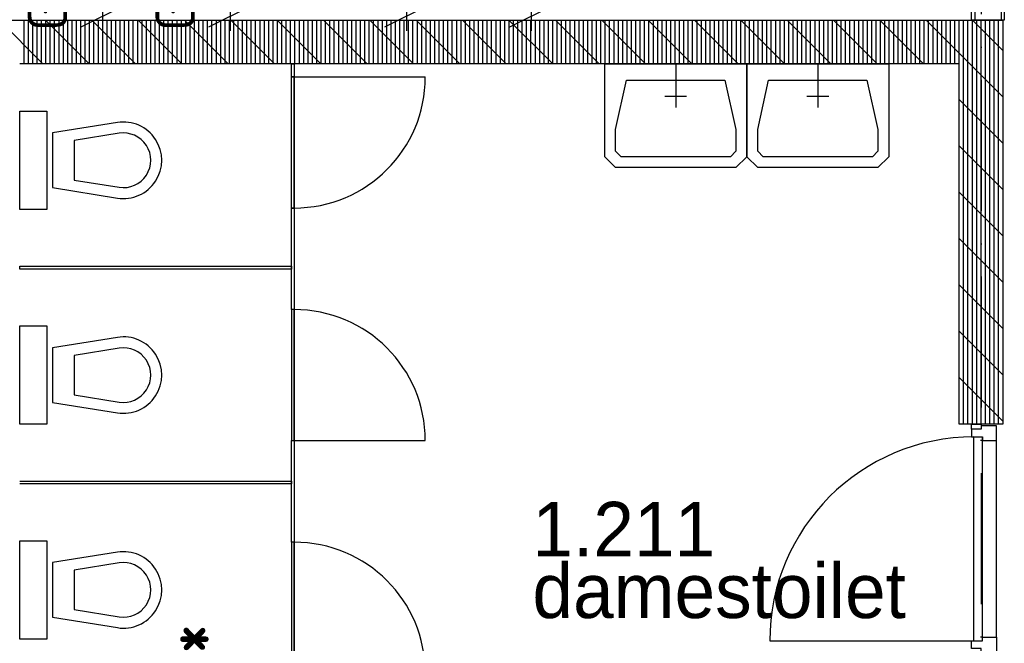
# Model space of a CAD drawing. Header units: millimetres. Extents: x -6587 to 112885, y 244 to 84344.
# Tile 14 of 50: x 29375 to 33881, y 48952 to 51807. Entities that reach past the tile are written whole.
import ezdxf
from ezdxf.enums import TextEntityAlignment as Align

# ---------------------------------------------------------------- set-up
doc = ezdxf.new("R2010")
doc.units = ezdxf.units.MM
doc.header["$LTSCALE"] = 100
doc.linetypes.add('DASHDOT', pattern=[9, 6, -1.5, 0, -1.5])
doc.layers.get('0').update_dxf_attribs({"linetype": 'CONTINUOUS'})
for name, color, linetype in [('AL$7----_STRAMIEN', 1, 'DASHDOT'), ('AL22----_BINNENWAND', 7, 'CONTINUOUS'), ('AL22----_CAMPINGWANDJE', 1, 'CONTINUOUS'), ('AL28----_KONSTRUKTIE', 3, 'CONTINUOUS'), ('AL32----_BINNENKOZ', 7, 'CONTINUOUS'), ('AL32----_DRAAIR', 7, 'CONTINUOUS'), ('AL32----_DRAAIRICHTING', 1, 'CONTINUOUS'), ('AL74----_INRSANITAIR', 7, 'CONTINUOUS'), ('ALXA1---_RASTER50', 12, 'CONTINUOUS'), ('ALXAB---_PREFABBETON', 1, 'CONTINUOUS'), ('BOUW', 8, 'CONTINUOUS'), ('EB63103-_ATTRIB', 2, 'CONTINUOUS'), ('EL63103-_LICHT-WCD230V', 3, 'CONTINUOUS'), ('MAATV-SPARING', 1, 'CONTINUOUS')]:
    doc.layers.add(name, color=color, linetype=linetype)
doc.styles.add('1_8', font='iso', dxfattribs={"width": 0.7, "height": 1.8})
doc.styles.add('BURO-025', font='BUROFONT.shx', dxfattribs={"height": 250})
doc.styles.get("Standard").update_dxf_attribs({"font": 'iso.shx'})

# ---------------------------------------------------------------- blocks, each defined once
blk = doc.blocks.new('ES2W2A')
at = {"color": 0}
for p, q in [((-1.25, 2), (1.25, 2)), ((0, 2), (0, -3))]:
    blk.add_line(p, q, dxfattribs=at)
at = {"color": 1}
for p, q in [((-1, 1.5), (-1, 0.167)), ((-1, 0.833), (1, -0.167)), ((-1.2, -0.767), (-1.2, -0.233)), ((-1.067, -0.827), (-1.067, -0.173)), ((-0.933, -0.827), (-0.933, -0.173)), ((-0.8, -0.767), (-0.8, -0.233)), ((-1, -0.5), (1, -1.5)), ((-1, -1.833), (1, -2.833))]:
    blk.add_line(p, q, dxfattribs=at)
blk.add_circle((-1, -0.5), 0.333, dxfattribs=at)
at = {"color": 0}
blk.add_arc((0, 3.25), 1.25, 180, 0, dxfattribs=at)
at = {"style": '1_8'}
for tag, flags, p in [('VERMOGEN', 9, (-2.5, 5)), ('GELIJK', 9, (5, 5)), ('GROEP', 8, (0, 5)), ('SCHAK', 8, (2.5, 5)), ('KAST', 9, (7, 5)), ('TAL', 8, (2.5, 5))]:
    blk.add_attdef(tag, text='', height=1.8, rotation=90, dxfattribs=dict(at, flags=flags)).set_placement(p, align=Align.MIDDLE_CENTER)
at = {"style": '1_8', "width": 0.7, "flags": 8}
blk.add_attdef('DOEL', text='', height=1.8, rotation=90, dxfattribs=at).set_placement((-2.5, 5), align=Align.MIDDLE_LEFT)
at = {"style": '1_8', "flags": 9}
blk.add_attdef('M_CODE', text='', height=1.8, dxfattribs=at).set_placement((0, 0), align=Align.MIDDLE_CENTER)

msp = doc.modelspace()

# ---------------------------------------------------------------- linework, layer by layer
at = {"layer": 'AL$7----_STRAMIEN', "color": 1}
msp.add_line((33774.8, 76734.4), (33774.8, 7509.2), dxfattribs=at)
at = {"layer": 'AL22----_BINNENWAND', "color": 8, "linetype": 'Continuous'}
for p, q in [((33866.1, 53365), (33866.1, 51805)), ((33746.1, 53245), (33746.1, 51805))]:
    msp.add_line(p, q, dxfattribs=at)
at = {"layer": 'AL22----_BINNENWAND', "color": 8}
for p, q in [((33881.1, 53380), (33881.1, 51805)), ((33731.1, 51805), (33731.1, 53230)), ((31894.8, 51605), (31894.8, 51805)), ((31914.8, 51605), (31914.8, 51805)), ((31934.8, 51605), (31934.8, 51805)), ((31954.8, 51605), (31954.8, 51805)), ((31974.8, 51605), (31974.8, 51805)), ((31994.8, 51605), (31994.8, 51805)), ((32014.8, 51605), (32014.8, 51805)), ((32034.8, 51605), (32034.8, 51805)), ((32238.4, 51605), (32038.4, 51805)), ((32054.8, 51605), (32054.8, 51805)), ((32074.8, 51605), (32074.8, 51805)), ((32094.8, 51605), (32094.8, 51805)), ((32114.8, 51605), (32114.8, 51805)), ((32134.8, 51605), (32134.8, 51805)), ((32154.8, 51605), (32154.8, 51805)), ((32174.8, 51605), (32174.8, 51805)), ((32194.8, 51605), (32194.8, 51805)), ((32214.8, 51605), (32214.8, 51805)), ((32234.8, 51605), (32234.8, 51805)), ((32450.6, 51605), (32250.6, 51805)), ((32254.8, 51605), (32254.8, 51805)), ((32274.8, 51605), (32274.8, 51805)), ((32294.8, 51605), (32294.8, 51805)), ((32314.8, 51605), (32314.8, 51805)), ((32334.8, 51605), (32334.8, 51805)), ((32354.8, 51605), (32354.8, 51805)), ((32374.8, 51605), (32374.8, 51805)), ((32394.8, 51605), (32394.8, 51805)), ((32414.8, 51605), (32414.8, 51805)), ((32434.8, 51605), (32434.8, 51805)), ((32454.8, 51605), (32454.8, 51805)), ((32662.7, 51605), (32462.7, 51805)), ((32474.8, 51605), (32474.8, 51805)), ((32494.8, 51605), (32494.8, 51805)), ((32514.8, 51605), (32514.8, 51805)), ((32534.8, 51605), (32534.8, 51805)), ((32554.8, 51605), (32554.8, 51805)), ((32574.8, 51605), (32574.8, 51805)), ((32594.8, 51605), (32594.8, 51805)), ((32614.8, 51605), (32614.8, 51805)), ((32634.8, 51605), (32634.8, 51805)), ((32654.8, 51605), (32654.8, 51805)), ((32874.8, 51605), (32674.8, 51805)), ((32674.8, 51605), (32674.8, 51805)), ((32694.8, 51605), (32694.8, 51805)), ((32714.8, 51605), (32714.8, 51805)), ((32734.8, 51605), (32734.8, 51805)), ((32754.8, 51605), (32754.8, 51805)), ((32774.8, 51605), (32774.8, 51805)), ((32794.8, 51605), (32794.8, 51805)), ((32814.8, 51605), (32814.8, 51805)), ((32834.8, 51605), (32834.8, 51805)), ((32854.8, 51605), (32854.8, 51805)), ((32874.8, 51605), (32874.8, 51805)), ((33087, 51605), (32887, 51805)), ((32894.8, 51605), (32894.8, 51805)), ((32914.8, 51605), (32914.8, 51805)), ((32934.8, 51605), (32934.8, 51805)), ((32954.8, 51605), (32954.8, 51805)), ((32974.8, 51605), (32974.8, 51805)), ((32994.8, 51605), (32994.8, 51805)), ((33014.8, 51605), (33014.8, 51805)), ((33034.8, 51605), (33034.8, 51805)), ((33054.8, 51605), (33054.8, 51805)), ((33074.8, 51605), (33074.8, 51805)), ((33094.8, 51605), (33094.8, 51805)), ((33299.1, 51605), (33099.1, 51805)), ((33114.8, 51605), (33114.8, 51805)), ((33134.8, 51605), (33134.8, 51805)), ((33154.8, 51605), (33154.8, 51805)), ((33174.8, 51605), (33174.8, 51805)), ((33194.8, 51605), (33194.8, 51805)), ((33214.8, 51605), (33214.8, 51805)), ((33234.8, 51605), (33234.8, 51805)), ((33254.8, 51605), (33254.8, 51805)), ((33274.8, 51605), (33274.8, 51805)), ((33294.8, 51605), (33294.8, 51805)), ((33314.8, 51605), (33314.8, 51805)), ((33334.8, 51605), (33334.8, 51805)), ((33354.8, 51605), (33354.8, 51805)), ((33374.8, 51605), (33374.8, 51805)), ((33394.8, 51605), (33394.8, 51805)), ((33881.1, 51805), (33731.1, 51805))]:
    msp.add_line(p, q, dxfattribs=at)
for points in [[(32702.3, 51605), (32702.3, 51305), (32702.3, 51180), (32652.3, 51130), (32102.3, 51130), (32052.3, 51180), (32052.3, 51305), (32052.3, 51605), (32702.3, 51605)], [(32377.3, 51605), (32377.3, 51405)], [(33352.3, 51605), (33352.3, 51305), (33352.3, 51180), (33302.3, 51130), (32752.3, 51130), (32702.3, 51180), (32702.3, 51305), (32702.3, 51605), (33352.3, 51605)], [(33027.3, 51605), (33027.3, 51405)], [(32602.3, 51530), (32652.3, 51305), (32652.3, 51205), (32627.3, 51180), (32127.3, 51180), (32102.3, 51205), (32102.3, 51305), (32152.3, 51530), (32602.3, 51530)], [(33252.3, 51530), (33302.3, 51305), (33302.3, 51205), (33277.3, 51180), (32777.3, 51180), (32752.3, 51205), (32752.3, 51305), (32802.3, 51530), (33252.3, 51530)], [(32427.3, 51455), (32327.3, 51455)], [(33077.3, 51455), (32977.3, 51455)]]:
    msp.add_lwpolyline(points, dxfattribs=at)
at = {"layer": 'AL22----_CAMPINGWANDJE', "color": 8}
for p, q in [((30618.3, 51545), (30618.3, 51605)), ((30618.3, 51605), (30631.3, 51605)), ((30631.3, 51605), (30631.3, 51545)), ((30631.3, 51545), (30618.3, 51545)), ((30618.3, 50480), (30618.3, 50945)), ((30618.3, 50945), (30631.3, 50945)), ((30631.3, 50945), (30631.3, 50480)), ((29374.8, 50678.5), (30618.3, 50678.5)), ((29374.8, 50665.5), (29374.8, 50678.5)), ((30618.3, 50665.5), (29374.8, 50665.5)), ((30618.3, 50678.5), (30618.3, 50665.5)), ((30631.3, 50480), (30618.3, 50480)), ((30618.3, 49415), (30618.3, 49880)), ((30618.3, 49880), (30631.3, 49880)), ((30631.3, 49880), (30631.3, 49415)), ((29374.8, 49694.5), (30618.3, 49694.5)), ((30618.3, 49681.5), (29374.8, 49681.5)), ((30618.3, 49694.5), (30618.3, 49681.5)), ((30631.3, 49415), (30618.3, 49415))]:
    msp.add_line(p, q, dxfattribs=at)
at = {"layer": 'AL28----_KONSTRUKTIE', "color": 8, "linetype": 'Continuous'}
for p, q in [((28774.8, 51805), (33874.8, 51805)), ((33874.8, 51805), (33874.8, 49955)), ((33674.8, 51605), (29374.8, 51605)), ((33674.8, 49955), (33674.8, 51605)), ((33874.8, 49955), (33674.8, 49955))]:
    msp.add_line(p, q, dxfattribs=at)
at = {"layer": 'AL32----_BINNENKOZ', "color": 8}
for p, q in [((30618.3, 50945), (30618.3, 51545)), ((30618.3, 51545), (30631.3, 51545)), ((30631.3, 51545), (30631.3, 50945)), ((30631.3, 50945), (30618.3, 50945)), ((30618.3, 50480), (30618.3, 49880)), ((30631.3, 50480), (30618.3, 50480)), ((30631.3, 49880), (30631.3, 50480)), ((30618.3, 49880), (30631.3, 49880)), ((30618.3, 49415), (30618.3, 48815)), ((30631.3, 49415), (30618.3, 49415)), ((30631.3, 48815), (30631.3, 49415))]:
    msp.add_line(p, q, dxfattribs=at)
for points in [[(33730.8, 49932), (33730.8, 49955), (33774.8, 49955), (33774.8, 49932)], [(33730.8, 49932), (33730.8, 49897), (33781.8, 49897), (33781.8, 49880), (33844.8, 49880), (33844.8, 49947), (33774.8, 49947), (33774.8, 49932), (33730.8, 49932)], [(33741.8, 48963), (33741.8, 49897)], [(33781.8, 48963), (33781.8, 49897)], [(33730.8, 48928), (33730.8, 48963), (33781.8, 48963), (33781.8, 48980), (33844.8, 48980), (33844.8, 48913), (33774.8, 48913), (33774.8, 48928), (33730.8, 48928)]]:
    msp.add_lwpolyline(points, dxfattribs=at)
at = {"layer": 'AL32----_BINNENKOZ', "color": 8, "linetype": 'Continuous'}
msp.add_lwpolyline([(33844.8, 48980), (33844.8, 49880)], dxfattribs=at)
at = {"layer": 'AL32----_DRAAIR', "color": 8}
msp.add_lwpolyline([(32807.8, 48963), (33741.8, 48963)], dxfattribs=at)
msp.add_arc((33741.8, 48963), 934, 90, 180, dxfattribs=at)
at = {"layer": 'AL32----_DRAAIRICHTING', "color": 8}
for p, q in [((30631.3, 50945), (30631.3, 51545)), ((30631.3, 51545), (31231.3, 51545)), ((30631.3, 50480), (30631.3, 49880)), ((30631.3, 49880), (31231.3, 49880)), ((30631.3, 49415), (30631.3, 48815))]:
    msp.add_line(p, q, dxfattribs=at)
for centre, start, end in [((30631.3, 51545), 270, 0), ((30631.3, 49880), 0, 90), ((30631.3, 48815), 0, 90)]:
    msp.add_arc(centre, 600, start, end, dxfattribs=at)
at = {"layer": 'AL74----_INRSANITAIR', "color": 8, "linetype": 'Continuous'}
for p, q in [((29949.8, 51113.5), (29949.8, 51113.5)), ((29774.8, 50988.5), (29774.8, 50988.5)), ((29949.8, 50130), (29949.8, 50130)), ((29774.8, 50005), (29774.8, 50005)), ((29949.8, 49146.5), (29949.8, 49146.5)), ((29774.8, 49021.5), (29774.8, 49021.5))]:
    msp.add_line(p, q, dxfattribs=at)
for points in [[(29374.8, 51388.5), (29499.8, 51388.5), (29499.8, 50938.5), (29374.8, 50938.5), (29374.8, 51388.5)], [(29374.8, 50405), (29499.8, 50405), (29499.8, 49955), (29374.8, 49955), (29374.8, 50405)], [(29374.8, 49421.5), (29499.8, 49421.5), (29499.8, 48971.5), (29374.8, 48971.5), (29374.8, 49421.5)]]:
    msp.add_lwpolyline(points, dxfattribs=at)
for points in [[(29822.1, 51336.3), (29524.8, 51288.5), (29524.8, 51038.5), (29822.1, 50990.7, 1.173599)], [(29830, 51286.9), (29624.8, 51253.9), (29624.8, 51073.1), (29830, 51040.1, 1.173599)], [(29822.1, 50352.8), (29524.8, 50305), (29524.8, 50055), (29822.1, 50007.2, 1.173599)], [(29830, 50303.4), (29624.8, 50270.4), (29624.8, 50089.6), (29830, 50056.6, 1.173599)], [(29822.1, 49369.3), (29524.8, 49321.5), (29524.8, 49071.5), (29822.1, 49023.7, 1.173599)], [(29830, 49319.9), (29624.8, 49286.9), (29624.8, 49106.1), (29830, 49073.1, 1.173599)]]:
    msp.add_lwpolyline(points, format="xyb", close=True, dxfattribs=at)
at = {"layer": 'ALXA1---_RASTER50', "color": 8}
for p, q in [((29394.8, 51605), (29394.8, 51805)), ((29414.8, 51605), (29414.8, 51805)), ((29434.8, 51605), (29434.8, 51805)), ((29454.8, 51605), (29454.8, 51805)), ((29474.8, 51605), (29474.8, 51805)), ((29494.8, 51605), (29494.8, 51805)), ((29514.8, 51605), (29514.8, 51805)), ((29534.8, 51605), (29534.8, 51805)), ((29554.8, 51605), (29554.8, 51805)), ((29574.8, 51605), (29574.8, 51805)), ((29594.8, 51605), (29594.8, 51805)), ((29614.8, 51605), (29614.8, 51805)), ((29634.8, 51605), (29634.8, 51805)), ((29654.8, 51605), (29654.8, 51805)), ((29674.8, 51605), (29674.8, 51805)), ((29694.8, 51605), (29694.8, 51805)), ((29714.8, 51605), (29714.8, 51805)), ((29734.8, 51605), (29734.8, 51805)), ((29754.8, 51605), (29754.8, 51805)), ((29774.8, 51605), (29774.8, 51805)), ((29794.8, 51605), (29794.8, 51805)), ((29814.8, 51605), (29814.8, 51805)), ((29834.8, 51605), (29834.8, 51805)), ((29854.8, 51605), (29854.8, 51805)), ((29874.8, 51605), (29874.8, 51805)), ((29894.8, 51605), (29894.8, 51805)), ((29914.8, 51605), (29914.8, 51805)), ((29934.8, 51605), (29934.8, 51805)), ((29954.8, 51605), (29954.8, 51805)), ((29974.8, 51605), (29974.8, 51805)), ((29994.8, 51605), (29994.8, 51805)), ((30014.8, 51605), (30014.8, 51805)), ((30034.8, 51605), (30034.8, 51805)), ((30054.8, 51605), (30054.8, 51805)), ((30074.8, 51605), (30074.8, 51805)), ((30094.8, 51605), (30094.8, 51805)), ((30114.8, 51605), (30114.8, 51805)), ((30134.8, 51605), (30134.8, 51805)), ((30154.8, 51605), (30154.8, 51805)), ((30174.8, 51605), (30174.8, 51805)), ((30194.8, 51605), (30194.8, 51805)), ((30214.8, 51605), (30214.8, 51805)), ((30234.8, 51605), (30234.8, 51805)), ((30254.8, 51605), (30254.8, 51805)), ((30274.8, 51605), (30274.8, 51805)), ((30294.8, 51605), (30294.8, 51805)), ((30314.8, 51605), (30314.8, 51805)), ((30334.8, 51605), (30334.8, 51805)), ((30354.8, 51605), (30354.8, 51805)), ((30374.8, 51605), (30374.8, 51805)), ((30394.8, 51605), (30394.8, 51805)), ((30414.8, 51605), (30414.8, 51805)), ((30434.8, 51605), (30434.8, 51805)), ((30454.8, 51605), (30454.8, 51805)), ((30474.8, 51605), (30474.8, 51805)), ((30494.8, 51605), (30494.8, 51805)), ((30514.8, 51605), (30514.8, 51805)), ((30534.8, 51605), (30534.8, 51805)), ((30554.8, 51605), (30554.8, 51805)), ((30574.8, 51605), (30574.8, 51805)), ((30594.8, 51605), (30594.8, 51805)), ((30614.8, 51605), (30614.8, 51805)), ((30634.8, 51605), (30634.8, 51805)), ((30654.8, 51605), (30654.8, 51805)), ((30674.8, 51605), (30674.8, 51805)), ((30694.8, 51605), (30694.8, 51805)), ((30714.8, 51605), (30714.8, 51805)), ((30734.8, 51605), (30734.8, 51805)), ((30754.8, 51605), (30754.8, 51805)), ((30774.8, 51605), (30774.8, 51805)), ((30794.8, 51605), (30794.8, 51805)), ((30814.8, 51605), (30814.8, 51805)), ((30834.8, 51605), (30834.8, 51805)), ((30854.8, 51605), (30854.8, 51805)), ((30874.8, 51605), (30874.8, 51805)), ((30894.8, 51605), (30894.8, 51805)), ((30914.8, 51605), (30914.8, 51805)), ((30934.8, 51605), (30934.8, 51805)), ((30954.8, 51605), (30954.8, 51805)), ((30974.8, 51605), (30974.8, 51805)), ((30994.8, 51605), (30994.8, 51805)), ((31014.8, 51605), (31014.8, 51805)), ((31034.8, 51605), (31034.8, 51805)), ((31054.8, 51605), (31054.8, 51805)), ((31074.8, 51605), (31074.8, 51805)), ((31094.8, 51605), (31094.8, 51805)), ((31114.8, 51605), (31114.8, 51805)), ((31134.8, 51605), (31134.8, 51805)), ((31154.8, 51605), (31154.8, 51805)), ((31174.8, 51605), (31174.8, 51805)), ((31194.8, 51605), (31194.8, 51805)), ((31214.8, 51605), (31214.8, 51805)), ((31234.8, 51605), (31234.8, 51805)), ((31254.8, 51605), (31254.8, 51805)), ((31274.8, 51605), (31274.8, 51805)), ((31294.8, 51605), (31294.8, 51805)), ((31314.8, 51605), (31314.8, 51805)), ((31334.8, 51605), (31334.8, 51805)), ((31354.8, 51605), (31354.8, 51805)), ((31374.8, 51605), (31374.8, 51805)), ((31394.8, 51605), (31394.8, 51805)), ((31414.8, 51605), (31414.8, 51805)), ((31434.8, 51605), (31434.8, 51805)), ((31454.8, 51605), (31454.8, 51805)), ((31474.8, 51605), (31474.8, 51805)), ((31494.8, 51605), (31494.8, 51805)), ((31514.8, 51605), (31514.8, 51805)), ((31534.8, 51605), (31534.8, 51805)), ((31554.8, 51605), (31554.8, 51805)), ((31574.8, 51605), (31574.8, 51805)), ((31594.8, 51605), (31594.8, 51805)), ((31614.8, 51605), (31614.8, 51805)), ((31634.8, 51605), (31634.8, 51805)), ((31654.8, 51605), (31654.8, 51805)), ((31674.8, 51605), (31674.8, 51805)), ((31694.8, 51605), (31694.8, 51805)), ((31714.8, 51605), (31714.8, 51805)), ((31734.8, 51605), (31734.8, 51805)), ((31754.8, 51605), (31754.8, 51805)), ((31774.8, 51605), (31774.8, 51805)), ((31794.8, 51605), (31794.8, 51805)), ((31814.8, 51605), (31814.8, 51805)), ((31834.8, 51605), (31834.8, 51805)), ((31854.8, 51605), (31854.8, 51805)), ((31874.8, 51605), (31874.8, 51805)), ((33414.8, 51605), (33414.8, 51805)), ((33434.8, 51605), (33434.8, 51805)), ((33454.8, 51605), (33454.8, 51805)), ((33474.8, 51605), (33474.8, 51805)), ((33494.8, 51605), (33494.8, 51805)), ((33514.8, 51605), (33514.8, 51805)), ((33534.8, 51605), (33534.8, 51805)), ((33554.8, 51605), (33554.8, 51805)), ((33574.8, 51605), (33574.8, 51805)), ((33594.8, 51605), (33594.8, 51805)), ((33614.8, 51605), (33614.8, 51805)), ((33634.8, 51605), (33634.8, 51805)), ((33654.8, 51605), (33654.8, 51805)), ((33674.8, 51605), (33674.8, 51805)), ((33694.8, 49955), (33694.8, 51805)), ((33714.8, 49955), (33714.8, 51805)), ((33734.8, 49955), (33734.8, 51805)), ((33754.8, 49955), (33754.8, 51805)), ((33774.8, 49955), (33774.8, 51805)), ((33794.8, 49955), (33794.8, 51805)), ((33814.8, 49955), (33814.8, 51805)), ((33834.8, 49955), (33834.8, 51805)), ((33854.8, 49955), (33854.8, 51805))]:
    msp.add_line(p, q, dxfattribs=at)
at = {"layer": 'ALXAB---_PREFABBETON', "color": 8}
for p, q in [((29480.7, 51605), (29280.7, 51805)), ((29692.9, 51605), (29492.9, 51805)), ((29905, 51605), (29705, 51805)), ((30117.1, 51605), (29917.1, 51805)), ((30329.3, 51605), (30129.3, 51805)), ((30541.4, 51605), (30341.4, 51805)), ((30753.5, 51605), (30553.5, 51805)), ((30965.7, 51605), (30765.7, 51805)), ((31177.8, 51605), (30977.8, 51805)), ((31389.9, 51605), (31189.9, 51805)), ((31602, 51605), (31402, 51805)), ((31814.2, 51605), (31614.2, 51805)), ((32026.3, 51605), (31826.3, 51805)), ((33511.2, 51605), (33311.2, 51805)), ((33874.8, 51453.5), (33523.4, 51805)), ((33874.8, 51665.6), (33735.5, 51805)), ((33874.8, 51241.4), (33674.8, 51441.4)), ((33874.8, 51029.3), (33674.8, 51229.3)), ((33874.8, 50817.1), (33674.8, 51017.1)), ((33874.8, 50605), (33674.8, 50805)), ((33874.8, 50392.9), (33674.8, 50592.9)), ((33874.8, 50180.7), (33674.8, 50380.7)), ((33874.8, 49968.6), (33674.8, 50168.6)), ((33676.3, 49955), (33674.8, 49956.5))]:
    msp.add_line(p, q, dxfattribs=at)

# ---------------------------------------------------------------- block references
at = {"layer": 'EL63103-_LICHT-WCD230V'}
ref = msp.add_blockref('ES2W2A', (29754.5, 52055.8), dxfattribs=dict(at, xscale=-100, yscale=100, zscale=100))
ref.add_attrib('DOEL', 'GASWANDKETEL', dxfattribs={"layer": 'EB63103-_ATTRIB', "color": 1, "height": 180, "rotation": 90, "style": '1_8', "flags": 8}).set_placement((29502.3, 53380.8), align=Align.MIDDLE_RIGHT)
ref.add_attrib('GROEP', 'LK14-47', dxfattribs={"layer": 'EB63103-_ATTRIB', "color": 1, "height": 180, "rotation": 90, "style": '1_8', "flags": 8}).set_placement((29747.7, 52841.1), align=Align.MIDDLE_CENTER)
ref = msp.add_blockref('ES2W2A', (30338.8, 52055.8), dxfattribs=dict(at, xscale=-100, yscale=100, zscale=100))
ref.add_attrib('DOEL', 'GASWANDKETEL', dxfattribs={"layer": 'EB63103-_ATTRIB', "color": 1, "height": 180, "rotation": 90, "style": '1_8', "flags": 8}).set_placement((30086.7, 53380.8), align=Align.MIDDLE_RIGHT)
ref.add_attrib('GROEP', 'LK14-47', dxfattribs={"layer": 'EB63103-_ATTRIB', "color": 1, "height": 180, "rotation": 90, "style": '1_8', "flags": 8}).set_placement((30332.1, 52841.1), align=Align.MIDDLE_CENTER)
ref = msp.add_blockref('ES2W2A', (31144.9, 52055.8), dxfattribs=dict(at, xscale=-100, yscale=100, zscale=100))
ref.add_attrib('DOEL', 'BOILER', dxfattribs={"layer": 'EB63103-_ATTRIB', "color": 1, "height": 180, "rotation": 90, "style": '1_8', "flags": 8}).set_placement((30876.7, 53051.4), align=Align.MIDDLE_RIGHT)
ref.add_attrib('GROEP', 'LK14-45', dxfattribs={"layer": 'EB63103-_ATTRIB', "color": 1, "height": 180, "rotation": 90, "style": '1_8', "flags": 8}).set_placement((31138.2, 52841.1), align=Align.MIDDLE_CENTER)
ref = msp.add_blockref('ES2W2A', (31715.8, 52055.8), dxfattribs=dict(at, xscale=-100, yscale=100, zscale=100))
ref.add_attrib('DOEL', 'BOILER', dxfattribs={"layer": 'EB63103-_ATTRIB', "color": 1, "height": 180, "rotation": 90, "style": '1_8', "flags": 8}).set_placement((31447.6, 53051.4), align=Align.MIDDLE_RIGHT)
ref.add_attrib('GROEP', 'LK14-46', dxfattribs={"layer": 'EB63103-_ATTRIB', "color": 1, "height": 180, "rotation": 90, "style": '1_8', "flags": 8}).set_placement((31709.1, 52841.1), align=Align.MIDDLE_CENTER)

# ---------------------------------------------------------------- texts
at = {"layer": 'BOUW', "style": 'BURO-025'}
for s, p in [('1.211', (31721.4, 49349.6)), ('damestoilet', (31721.4, 49067.7))]:
    msp.add_text(s, height=250, dxfattribs=at).set_placement(p)
at = {"layer": 'MAATV-SPARING', "color": 8}
msp.add_text('*', height=270, dxfattribs=at).set_placement((30092.1, 48865.2))

doc.saveas('drawing.dxf')
